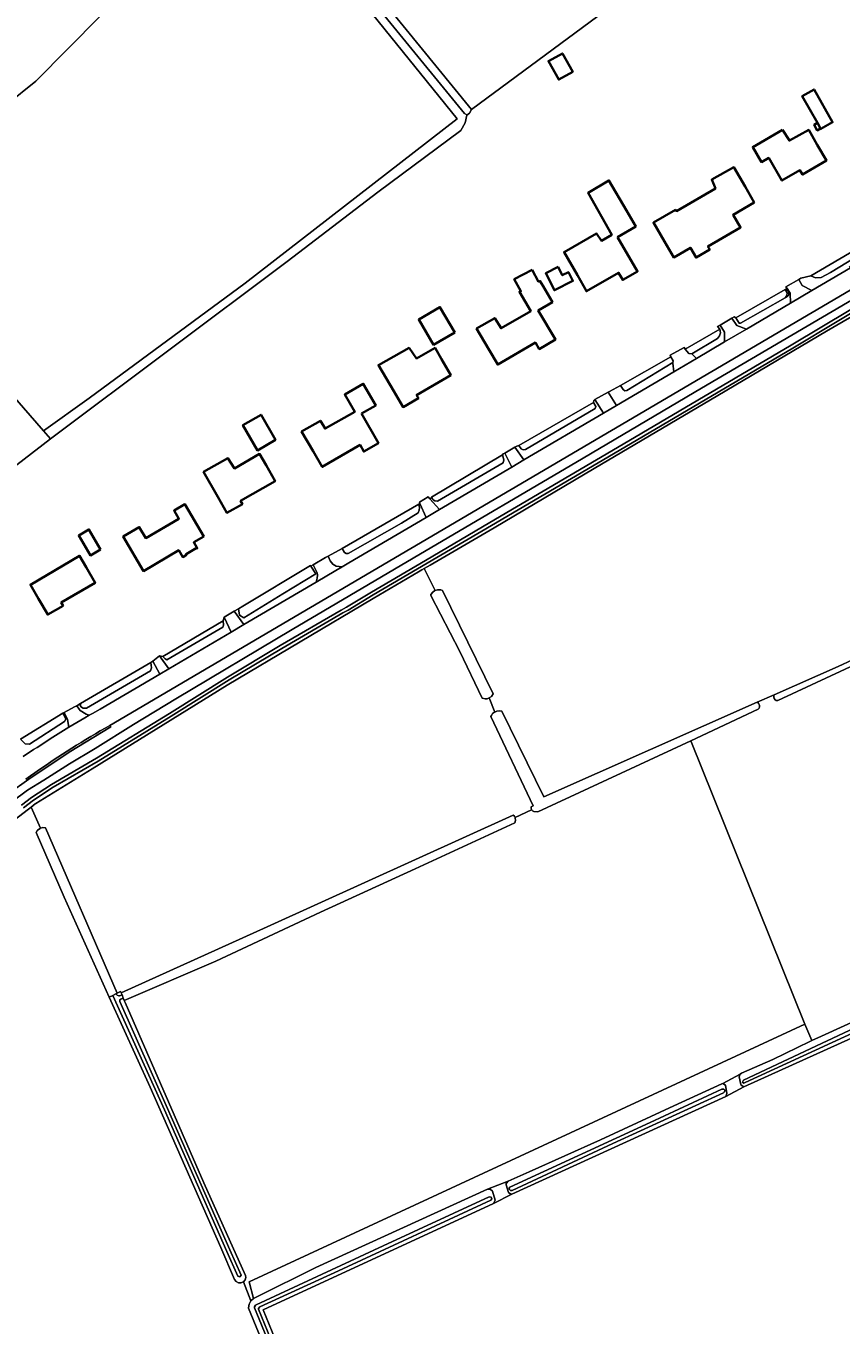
# Model space of a CAD drawing. Header units: metres. Extents: x 152737 to 157444, y 374779 to 378487.
# Tile 75 of 95: x 156565 to 156787, y 376472 to 376826. Entities that reach past the tile are written whole.
import ezdxf
from ezdxf.enums import TextEntityAlignment as Align

# ---------------------------------------------------------------- set-up
doc = ezdxf.new("R2010")
doc.units = ezdxf.units.M
for name, color, linetype, lineweight in [('B-XX-OG-BEBOUWING-GV', 7, 'Continuous', 35), ('B-XX-OG-BEBOUWING-T18', 10, 'Continuous', 18), ('B-XX-OG-TERREIN_CULTUURSCHEIDING-GV', 7, 'Continuous', 18), ('B-XX-OG-TOPOGRAFIE-T18', 10, 'Continuous', 18), ('B-XX-OG-WATER-GV', 130, 'Continuous', 18), ('B-XX-OG-WATER_SLOOT-GV', 120, 'Continuous', 18), ('B-XX-OG-WEG-GV', 7, 'Continuous', 18), ('B-XX-VH-VERHARDING_GRASBETONSTEEN-GV', 70, 'Continuous', 18)]:
    doc.layers.add(name, color=color, linetype=linetype, lineweight=lineweight)
doc.styles.add('NLCS-ISO-M-T18', font='NLCS-ISO.ttf', dxfattribs={"height": 1.8})

msp = doc.modelspace()

# ---------------------------------------------------------------- linework, layer by layer
at = {"layer": 'B-XX-OG-BEBOUWING-GV'}
for points in [[(156713.937, 376813.367), (156711.126, 376818.416), (156707.347, 376816.312), (156710.158, 376811.263)], [(156780.657, 376799.465), (156781.528, 376797.927), (156781.577, 376797.84), (156784.796, 376799.662), (156779.722, 376808.626), (156776.503, 376806.804)], [(156781.528, 376797.927), (156780.657, 376799.465), (156779.767, 376798.985), (156780.606, 376797.43)], [(156771.17, 376797.608), (156763.03, 376792.912), (156765.41, 376788.792), (156767.38, 376789.922), (156770.952, 376783.752), (156775.891, 376786.602), (156776.582, 376785.422), (156783.11, 376789.202), (156780.609, 376793.531), (156778.266, 376797.587), (156773.012, 376794.651)], [(156763.43, 376777.802), (156760.917, 376782.124), (156757.848, 376787.402), (156751.837, 376784.017), (156752.833, 376781.644), (156742.209, 376775.476), (156741.954, 376775.791), (156735.956, 376772.327), (156738.956, 376767.159), (156741.466, 376762.835), (156746.024, 376765.48), (156747.581, 376762.81), (156751.321, 376764.981), (156750.82, 376765.842), (156759.692, 376771.001), (156757.681, 376774.459)], [(156726.162, 376768.372), (156731.152, 376771.292), (156728.611, 376775.642), (156723.838, 376783.812), (156718.149, 376780.423), (156724.585, 376769.019), (156721.778, 376767.361), (156720.437, 376769.348), (156711.594, 376764.308), (156715.212, 376757.971), (156717.69, 376753.63), (156726.462, 376758.64), (156727.6, 376756.692), (156731.611, 376759.031)], [(156709.951, 376760.227), (156706.611, 376758.528), (156708.977, 376753.878), (156714.018, 376756.443), (156712.797, 376758.843), (156711.095, 376757.977)], [(156702.868, 376759.469), (156698.01, 376756.881), (156699.812, 376753.63), (156699.411, 376753.465), (156702.51, 376748.228), (156694.443, 376743.548), (156692.696, 376746.295), (156687.764, 376743.442), (156690.972, 376737.961), (156693.501, 376733.64), (156703.762, 376739.651), (156704.812, 376737.852), (156709.231, 376740.442), (156704.561, 376748.401), (156708.401, 376750.662), (156705.859, 376754.985), (156705.015, 376756.422), (156704.632, 376756.225)], [(156681.778, 376742.405), (156677.732, 376749.31), (156671.965, 376745.931), (156676.011, 376739.026)], [(156669.373, 376738.23), (156660.994, 376733.519), (156665.19, 376726.35), (156667.712, 376722.041), (156671.902, 376724.482), (156671.392, 376725.342), (156680.72, 376730.791), (156678.21, 376735.1), (156676.421, 376738.171), (156671.405, 376735.331)], [(156656.382, 376720.271), (156660.281, 376722.522), (156657.781, 376726.851), (156656.879, 376728.414), (156651.805, 376725.47), (156654.528, 376720.722), (156646.471, 376716.186), (156645.191, 376718.316), (156640.066, 376715.379), (156643.162, 376710.071), (156645.681, 376705.752), (156655.981, 376711.751), (156657.012, 376709.951), (156661.011, 376712.261)], [(156632.955, 376713.103), (156629.019, 376719.975), (156624.07, 376717.14), (156628.006, 376710.268)], [(156630.36, 376706.193), (156628.588, 376709.292), (156621.75, 376705.349), (156619.985, 376708.115), (156613.345, 376704.377), (156617.231, 376697.561), (156619.712, 376693.21), (156623.921, 376695.61), (156623.43, 376696.482), (156632.842, 376701.851)], [(156613.384, 376686.824), (156608.231, 376695.58), (156605.301, 376693.855), (156606.599, 376691.649), (156597.593, 376686.349), (156595.818, 376689.365), (156591.457, 376686.799), (156596.99, 376677.396), (156606.583, 376683.041), (156607.668, 376681.197), (156608.702, 376681.806), (156608.575, 376682.021), (156611.282, 376683.614), (156611.378, 376683.45), (156611.602, 376683.582), (156610.643, 376685.211)], [(156585.266, 376683.264), (156582.09, 376688.727), (156579.297, 376687.104), (156582.474, 376681.64)], [(156575.032, 376667.932), (156574.531, 376668.792), (156583.821, 376674.211), (156581.344, 376678.472), (156579.551, 376681.555), (156566.118, 376673.631), (156568.352, 376669.802), (156570.862, 376665.501)]]:
    msp.add_lwpolyline(points, close=True, dxfattribs=at)
at = {"layer": 'B-XX-OG-TERREIN_CULTUURSCHEIDING-GV'}
for points in [[(156569.71, 376715.588), (156571.616, 376713.408), (156636.133, 376761.696), (156660.815, 376780.621), (156683.464, 376797.408), (156684.672, 376799.462), (156685.078, 376801.549), (156685.105, 376801.689), (156684.422, 376802.023), (156606.576, 376897.228), (156606.528, 376897.85), (156605.76, 376902.623), (156604.221, 376903.79), (156600.55, 376902.19), (156596.148, 376897.746), (156594.791, 376894.384), (156595.535, 376892.623), (156603.006, 376898.412), (156624.761, 376871.931), (156682.479, 376800.602), (156624.65, 376755.863), (156582.14, 376724.482)], [(156523.669, 376776.15), (156520.386, 376774.255), (156535.065, 376755.701), (156545.43, 376743.355), (156569.71, 376715.588), (156582.14, 376724.482), (156624.65, 376755.863), (156682.479, 376800.602), (156624.761, 376871.931), (156603.006, 376898.412), (156595.535, 376892.623), (156595.563, 376892.557), (156601.849, 376885.571), (156602.598, 376884.707), (156603.509, 376883.672), (156617.565, 376867.699), (156594.514, 376838.942), (156593.348, 376837.488), (156585.19, 376828.603), (156567.582, 376810.827), (156559.681, 376804.537), (156539.924, 376789.801), (156527.314, 376779.37)], [(156713.937, 376813.367), (156710.158, 376811.263), (156707.347, 376816.312), (156711.126, 376818.416)], [(156780.657, 376799.465), (156776.503, 376806.804), (156779.722, 376808.626), (156784.796, 376799.662), (156781.577, 376797.84), (156781.528, 376797.927), (156780.606, 376797.43), (156779.767, 376798.985)], [(156771.17, 376797.608), (156773.012, 376794.651), (156778.266, 376797.587), (156780.609, 376793.531), (156783.11, 376789.202), (156776.582, 376785.422), (156775.891, 376786.602), (156770.952, 376783.752), (156767.38, 376789.922), (156765.41, 376788.792), (156763.03, 376792.912)], [(156763.43, 376777.802), (156757.681, 376774.459), (156759.692, 376771.001), (156750.82, 376765.842), (156751.321, 376764.981), (156747.581, 376762.81), (156746.024, 376765.48), (156741.466, 376762.835), (156738.956, 376767.159), (156735.956, 376772.327), (156741.954, 376775.791), (156742.209, 376775.476), (156752.833, 376781.644), (156751.837, 376784.017), (156757.848, 376787.402), (156760.917, 376782.124)], [(156726.162, 376768.372), (156731.611, 376759.031), (156727.6, 376756.692), (156726.462, 376758.64), (156717.69, 376753.63), (156715.212, 376757.971), (156711.594, 376764.308), (156720.437, 376769.348), (156721.778, 376767.361), (156724.585, 376769.019), (156718.149, 376780.423), (156723.838, 376783.812), (156728.611, 376775.642), (156731.152, 376771.292)], [(156519.313, 376773.635), (156519.235, 376766.466), (156509.007, 376760.163), (156508.194, 376759.599), (156473.2, 376738.649), (156476.694, 376738.11), (156501.155, 376698.835), (156517.697, 376672.591), (156517.874, 376672.723), (156544.774, 376692.814), (156571.616, 376713.408), (156569.71, 376715.588), (156545.43, 376743.355), (156535.065, 376755.701), (156520.386, 376774.255)], [(156779.16, 376753.818), (156789.63, 376759.973), (156789.356, 376760.392), (156799.129, 376766.138), (156799.031, 376766.76), (156798.694, 376767.867), (156797.942, 376769.243), (156797.595, 376769.035), (156797.261, 376768.618), (156797.9, 376767.424), (156797.666, 376766.867), (156784.223, 376758.754), (156781.666, 376757.378), (156780.089, 376757.242), (156778.843, 376757.801), (156776.122, 376757.166), (156775.547, 376756.833), (156776.532, 376755.187)], [(156709.951, 376760.227), (156711.095, 376757.977), (156712.797, 376758.843), (156714.018, 376756.443), (156708.977, 376753.878), (156706.611, 376758.528)], [(156702.868, 376759.469), (156704.632, 376756.225), (156705.015, 376756.422), (156705.859, 376754.985), (156708.401, 376750.662), (156704.561, 376748.401), (156709.231, 376740.442), (156704.812, 376737.852), (156703.762, 376739.651), (156693.501, 376733.64), (156690.972, 376737.961), (156687.764, 376743.442), (156692.696, 376746.295), (156694.443, 376743.548), (156702.51, 376748.228), (156699.411, 376753.465), (156699.812, 376753.63), (156698.01, 376756.881)], [(156761.281, 376743.307), (156773.309, 376750.378), (156773.216, 376753.072), (156772.387, 376754.32), (156771.893, 376754.028), (156772.058, 376754.014), (156772.226, 376753.97), (156772.385, 376753.897), (156772.528, 376753.798), (156772.652, 376753.676), (156772.753, 376753.533), (156772.828, 376753.376), (156772.874, 376753.208), (156772.89, 376753.034), (156772.876, 376752.861), (156772.832, 376752.692), (156772.759, 376752.534), (156772.66, 376752.39), (156772.537, 376752.266), (156772.395, 376752.165), (156771.904, 376751.878), (156771.847, 376751.79), (156759.725, 376744.89), (156759.279, 376744.915), (156758.389, 376746.361), (156757.995, 376746.667), (156757.361, 376746.299), (156758.646, 376744.316)], [(156681.778, 376742.405), (156676.011, 376739.026), (156671.965, 376745.931), (156677.732, 376749.31)], [(156746.388, 376736.603), (156747.653, 376735.296), (156755.328, 376739.808), (156755.319, 376742.51), (156754.12, 376744.419), (156753.424, 376744.015), (156754.009, 376743.32), (156754.257, 376742.313), (156753.988, 376741.465), (156753.371, 376740.74)], [(156669.373, 376738.23), (156671.405, 376735.331), (156676.421, 376738.171), (156678.21, 376735.1), (156680.72, 376730.791), (156671.392, 376725.342), (156671.902, 376724.482), (156667.712, 376722.041), (156665.19, 376726.35), (156660.994, 376733.519)], [(156723.594, 376726.103), (156725.881, 376722.497), (156741.523, 376731.693), (156741.27, 376734.002), (156741.252, 376734.168), (156728.745, 376726.562), (156728.128, 376726.522), (156727.697, 376726.849), (156726.934, 376727.908), (156723.952, 376726.305)], [(156656.382, 376720.271), (156661.011, 376712.261), (156657.012, 376709.951), (156655.981, 376711.751), (156645.681, 376705.752), (156643.162, 376710.071), (156640.066, 376715.379), (156645.191, 376718.316), (156646.471, 376716.186), (156654.528, 376720.722), (156651.805, 376725.47), (156656.879, 376728.414), (156657.781, 376726.851), (156660.281, 376722.522)], [(156698.19, 376711.139), (156700.661, 376707.67), (156722.325, 376720.406), (156720.014, 376724.084), (156719.672, 376723.891), (156719.581, 376723.333), (156720.26, 376722.22), (156720.112, 376721.633), (156701.099, 376710.517), (156700.487, 376710.434), (156699.916, 376710.708), (156699.23, 376711.601), (156698.691, 376711.427)], [(156632.955, 376713.103), (156628.006, 376710.268), (156624.07, 376717.14), (156629.019, 376719.975)], [(156630.36, 376706.193), (156632.842, 376701.851), (156623.43, 376696.482), (156623.921, 376695.61), (156619.712, 376693.21), (156617.231, 376697.561), (156613.345, 376704.377), (156619.985, 376708.115), (156621.75, 376705.349), (156628.588, 376709.292)], [(156677.622, 376694.126), (156697.314, 376705.703), (156695.414, 376709.539), (156694.965, 376709.28), (156694.777, 376709.084), (156695.14, 376707.69), (156694.955, 376706.909), (156677.056, 376696.467), (156676.391, 376696.529), (156675.959, 376696.824), (156675.546, 376697.413), (156674.972, 376697.096)], [(156651.146, 376678.562), (156652.923, 376679.607), (156674.031, 376692.015), (156672.314, 376695.824), (156671.962, 376695.584), (156672.188, 376694.666), (156672.132, 376694.007), (156671.815, 376693.236), (156667.248, 376690.465), (156652.723, 376682.179), (156652.194, 376682.169), (156651.748, 376682.42), (156651.125, 376683.507), (156647.263, 376681.409), (156647.855, 376680.204), (156648.545, 376679.223), (156649.499, 376678.745)], [(156613.384, 376686.824), (156610.643, 376685.211), (156611.602, 376683.582), (156611.378, 376683.45), (156611.282, 376683.614), (156608.575, 376682.021), (156608.702, 376681.806), (156607.668, 376681.197), (156606.583, 376683.041), (156596.99, 376677.396), (156591.457, 376686.799), (156595.818, 376689.365), (156597.593, 376686.349), (156606.599, 376691.649), (156605.301, 376693.855), (156608.231, 376695.58)], [(156585.266, 376683.264), (156582.474, 376681.64), (156579.297, 376687.104), (156582.09, 376688.727)], [(156575.032, 376667.932), (156570.862, 376665.501), (156568.352, 376669.802), (156566.118, 376673.631), (156579.551, 376681.555), (156581.344, 376678.472), (156583.821, 376674.211), (156574.531, 376668.792)], [(156624.338, 376662.802), (156644.049, 376674.39), (156644.329, 376675.458), (156644.356, 376676.306), (156644.303, 376676.89), (156643.188, 376679.04), (156642.593, 376678.691), (156643.941, 376676.653), (156634.92, 376671.212), (156624.274, 376664.615), (156623.117, 376665.363), (156622.817, 376667.1), (156621.637, 376666.419)], [(156673.462, 376678.037), (156672.866, 376677.689), (156671.931, 376677.143), (156659.583, 376669.931), (156619.751, 376646.251), (156583.009, 376623.473), (156567.595, 376614.015), (156567.478, 376613.926), (156566.385, 376613.095), (156568.927, 376607.302), (156569.535, 376607.533), (156570.283, 376607.458), (156589.82, 376562.396), (156590.733, 376562.847), (156590.875, 376562.491), (156630.705, 376580.466), (156697.714, 376610.913), (156698.1, 376610.627), (156698.242, 376610.202), (156702.753, 376612.32), (156702.69, 376612.389), (156702.585, 376612.757), (156702.612, 376613.139), (156703.201, 376613.406), (156691.651, 376637.73), (156691.791, 376638.061), (156692.12, 376638.587), (156692.62, 376638.955), (156692.684, 376638.98), (156691.141, 376642.84), (156691.133, 376642.835), (156690.66, 376642.611), (156690.042, 376642.611), (156689.264, 376642.756), (156683.225, 376655.475), (156675.277, 376670.725), (156675.312, 376670.979), (156675.799, 376671.623), (156676.378, 376672.097), (156676.424, 376672.111)], [(156603.855, 376650.761), (156620.883, 376660.771), (156618.916, 376664.849), (156618.654, 376663.805), (156618.798, 376662.669), (156618.587, 376662.09), (156603.302, 376653.153), (156602.846, 376653.499), (156602.271, 376654.081), (156601.346, 376654.283)], [(156582.174, 376638.094), (156583.038, 376638.587), (156585.161, 376639.771), (156601.387, 376649.31), (156599.532, 376652.818), (156599.006, 376652.468), (156599.116, 376650.975), (156598.843, 376650.228), (156581.432, 376639.994), (156580.543, 376640.036), (156580.066, 376640.301), (156579.721, 376640.725), (156579.761, 376640.964), (156579.834, 376641.263), (156578.805, 376640.662), (156579.446, 376639.751), (156579.726, 376639.423), (156581.312, 376638.345)], [(156698.258, 376610.153), (156698.337, 376609.417), (156698.194, 376608.826), (156671.048, 376596.218), (156645.211, 376584.433), (156616.655, 376571.106), (156591.723, 376560.367), (156591.929, 376559.852), (156613.447, 376510.707), (156624.789, 376485.497), (156624.854, 376484.952), (156624.661, 376484.265), (156624.191, 376483.728), (156626.205, 376478.505), (156626.922, 376479.184), (156625.78, 376483.732), (156777.257, 376553.887), (156746.166, 376631.105), (156704.474, 376611.742), (156703.387, 376611.876), (156702.993, 376612.06), (156702.753, 376612.32), (156698.242, 376610.202)], [(156755.691, 376534.23), (156760.61, 376536.873), (156759.861, 376537.332), (156759.789, 376537.502), (156759.333, 376539.548), (156759.561, 376540.276), (156754.853, 376537.756), (156755.612, 376537.315), (156755.975, 376535.039)], [(156692.348, 376505.031), (156697.344, 376507.629), (156697.082, 376507.616), (156696.409, 376508.062), (156695.779, 376510.118), (156695.796, 376510.538), (156696.311, 376511.155), (156690.747, 376508.943), (156691.475, 376508.977), (156692.046, 376508.412), (156692.791, 376505.954)]]:
    msp.add_lwpolyline(points, close=True, dxfattribs=at)
for points in [[(156609.05, 376897.897), (156686.362, 376803.123), (156728.816, 376834.536)], [(156519.634, 376841.587), (156519.672, 376817.84), (156519.679, 376807.295), (156517.865, 376802.228), (156516.932, 376795.832), (156516.228, 376794.213), (156509.544, 376778.85), (156510.11, 376774.558), (156512.659, 376769.794), (156519.313, 376773.635), (156520.386, 376774.255), (156523.669, 376776.15), (156527.314, 376779.37), (156539.924, 376789.801), (156559.681, 376804.537), (156567.582, 376810.827), (156585.19, 376828.603)], [(156728.816, 376834.536), (156686.362, 376803.123), (156685.811, 376802.142), (156685.078, 376801.549), (156684.672, 376799.462), (156683.464, 376797.408), (156660.815, 376780.621), (156636.133, 376761.696), (156571.616, 376713.408), (156544.774, 376692.814)], [(156563.479, 376631.607), (156575.009, 376638.705), (156575.31, 376638.866), (156578.192, 376640.404), (156578.805, 376640.662), (156579.834, 376641.263), (156599.006, 376652.468), (156599.532, 376652.818), (156601.346, 376654.283), (156602.271, 376654.081), (156618.654, 376663.805), (156618.916, 376664.849), (156621.637, 376666.419), (156622.817, 376667.1), (156623.997, 376667.781), (156642.478, 376678.864), (156642.593, 376678.691), (156643.188, 376679.04), (156646.597, 376681.036), (156647.263, 376681.409), (156651.125, 376683.507), (156671.962, 376695.584), (156672.314, 376695.824), (156672.183, 376696.115), (156674.53, 376697.592), (156674.972, 376697.096), (156675.546, 376697.413), (156675.451, 376697.549), (156694.777, 376709.084), (156694.965, 376709.28), (156695.414, 376709.539), (156698.19, 376711.139), (156698.691, 376711.427), (156699.23, 376711.601), (156719.581, 376723.333), (156719.672, 376723.891), (156720.014, 376724.084), (156723.594, 376726.103), (156723.952, 376726.305), (156726.934, 376727.908), (156740.686, 376735.774), (156740.52, 376736.178), (156744.312, 376738.311), (156744.568, 376737.861), (156754.009, 376743.32), (156753.424, 376744.015), (156754.12, 376744.419), (156757.361, 376746.299), (156757.995, 376746.667), (156758.389, 376746.361), (156771.83, 376754.104), (156772.395, 376753.183), (156772.287, 376752.469), (156771.904, 376751.878), (156772.395, 376752.165), (156772.537, 376752.266), (156772.66, 376752.39), (156772.759, 376752.534), (156772.832, 376752.692), (156772.876, 376752.861), (156772.89, 376753.034), (156772.874, 376753.208), (156772.828, 376753.376), (156772.753, 376753.533), (156772.652, 376753.676), (156772.528, 376753.798), (156772.385, 376753.897), (156772.226, 376753.97), (156772.058, 376754.014), (156771.893, 376754.028), (156772.387, 376754.32), (156772.056, 376754.817), (156775.547, 376756.833), (156776.122, 376757.166), (156778.843, 376757.801), (156797.261, 376768.618)], [(156806.521, 376763.911), (156587.782, 376635.336), (156588.036, 376634.905), (156576.727, 376628.06), (156565.747, 376620.697), (156560.388, 376616.826)], [(156813.212, 376760.151), (156783.095, 376742.774), (156753.495, 376725.239), (156719.804, 376705.328), (156692.566, 376689.194), (156675.069, 376678.975), (156673.462, 376678.037), (156676.424, 376672.111), (156677.074, 376672.307), (156677.969, 376672.294), (156678.465, 376672.067), (156692.286, 376643.959), (156691.778, 376643.229), (156691.141, 376642.84), (156692.684, 376638.98), (156693.238, 376639.192), (156694.079, 376639.336), (156694.605, 376639.243), (156706.105, 376615.854), (156764.228, 376641.616), (156768.879, 376643.677), (156786.263, 376651.382), (156805.838, 376660.496)], [(156561.103, 376614.537), (156565.303, 376617.671), (156569.758, 376620.445), (156576.811, 376624.871), (156583.745, 376629.073), (156594.245, 376635.54), (156605.791, 376642.538), (156637.492, 376661.456), (156673.993, 376682.938), (156714.811, 376706.997), (156749.031, 376727.215), (156795.694, 376754.526)], [(156806.521, 376659.207), (156769.874, 376642.144), (156769.359, 376642.144), (156769.102, 376642.322), (156768.879, 376642.703), (156768.747, 376643.098), (156768.76, 376643.38), (156768.879, 376643.677), (156764.228, 376641.616), (156764.545, 376641.342), (156764.696, 376641.164), (156764.762, 376640.98), (156764.815, 376640.717), (156764.815, 376640.408), (156764.736, 376640.066), (156764.499, 376639.777), (156746.166, 376631.105), (156777.257, 376553.887), (156779.153, 376549.505), (156781.716, 376550.66), (156794.142, 376556.261)], [(156564.14, 376626.875), (156565.087, 376627.504), (156566.039, 376628.127), (156566.995, 376628.744), (156567.955, 376629.353), (156572.249, 376632.134), (156576.6, 376634.826), (156576.268, 376636.941), (156575.31, 376638.866), (156575.009, 376638.705), (156575.754, 376637.006), (156575.473, 376636.403), (156565.868, 376630.257), (156564.688, 376630.322)], [(156641.081, 376438.755), (156625.577, 376476.518), (156625.575, 376476.659), (156625.739, 376477.633), (156626.205, 376478.505), (156624.191, 376483.728), (156623.535, 376483.446), (156622.822, 376483.473), (156622.19, 376483.805), (156621.763, 376484.377), (156618.067, 376493.12), (156598.822, 376536.722), (156587.576, 376561.288), (156575.38, 376588.533), (156567.662, 376606.174), (156568.035, 376606.796), (156568.772, 376607.243), (156568.927, 376607.302), (156566.385, 376613.095), (156565.616, 376612.51), (156546.435, 376597.924)], [(156948.262, 376449.611), (156936.812, 376476.427), (156929.316, 376493.796), (156924.228, 376505.452), (156915.71, 376525.306), (156901.621, 376558.04), (156887.634, 376590.852), (156886.333, 376594.097), (156885.732, 376594.342), (156865.332, 376584.681), (156835.22, 376571.201), (156826.024, 376567.364), (156819.819, 376563.595), (156808.386, 376558.435), (156796.821, 376553.249), (156796.524, 376553.081), (156760.61, 376536.873), (156755.691, 376534.23), (156697.344, 376507.629), (156692.348, 376505.031), (156629.605, 376476.059), (156645.159, 376438.117)]]:
    msp.add_lwpolyline(points, dxfattribs=at)
at = {"layer": 'B-XX-OG-WATER-GV'}
for points in [[(156685.078, 376801.549), (156685.811, 376802.142), (156686.362, 376803.123), (156609.05, 376897.897), (156608.029, 376899.123), (156606.576, 376897.228), (156684.422, 376802.023), (156685.105, 376801.689)], [(156797.261, 376768.618), (156778.843, 376757.801), (156780.089, 376757.242), (156781.666, 376757.378), (156784.223, 376758.754), (156797.666, 376766.867), (156797.9, 376767.424)], [(156758.389, 376746.361), (156759.279, 376744.915), (156759.725, 376744.89), (156771.847, 376751.79), (156771.904, 376751.878), (156772.287, 376752.469), (156772.395, 376753.183), (156771.83, 376754.104)], [(156746.388, 376736.603), (156753.371, 376740.74), (156753.988, 376741.465), (156754.257, 376742.313), (156754.009, 376743.32), (156744.568, 376737.861), (156745.64, 376736.611)], [(156741.252, 376734.168), (156741.372, 376734.642), (156740.686, 376735.774), (156726.934, 376727.908), (156727.697, 376726.849), (156728.128, 376726.522), (156728.745, 376726.562)], [(156719.581, 376723.333), (156699.23, 376711.601), (156699.916, 376710.708), (156700.487, 376710.434), (156701.099, 376710.517), (156720.112, 376721.633), (156720.26, 376722.22)], [(156675.546, 376697.413), (156675.959, 376696.824), (156676.391, 376696.529), (156677.056, 376696.467), (156694.955, 376706.909), (156695.14, 376707.69), (156694.777, 376709.084), (156675.451, 376697.549)], [(156671.962, 376695.584), (156651.125, 376683.507), (156651.748, 376682.42), (156652.194, 376682.169), (156652.723, 376682.179), (156667.248, 376690.465), (156671.815, 376693.236), (156672.132, 376694.007), (156672.188, 376694.666)], [(156642.593, 376678.691), (156642.478, 376678.864), (156623.997, 376667.781), (156622.817, 376667.1), (156623.117, 376665.363), (156624.274, 376664.615), (156634.92, 376671.212), (156643.941, 376676.653)], [(156849.298, 376678.91), (156848.868, 376679.936), (156812.395, 376663.439), (156805.838, 376660.496), (156786.263, 376651.382), (156768.879, 376643.677), (156768.76, 376643.38), (156768.747, 376643.098), (156768.879, 376642.703), (156769.102, 376642.322), (156769.359, 376642.144), (156769.874, 376642.144), (156806.521, 376659.207), (156812.816, 376661.966)], [(156675.312, 376670.979), (156675.277, 376670.725), (156683.225, 376655.475), (156689.264, 376642.756), (156690.042, 376642.611), (156690.66, 376642.611), (156691.133, 376642.835), (156691.141, 376642.84), (156691.778, 376643.229), (156692.286, 376643.959), (156678.465, 376672.067), (156677.969, 376672.294), (156677.074, 376672.307), (156676.424, 376672.111), (156676.378, 376672.097), (156675.799, 376671.623)], [(156618.654, 376663.805), (156602.271, 376654.081), (156602.846, 376653.499), (156603.302, 376653.153), (156618.587, 376662.09), (156618.798, 376662.669)], [(156599.006, 376652.468), (156579.834, 376641.263), (156579.761, 376640.964), (156579.721, 376640.725), (156580.066, 376640.301), (156580.543, 376640.036), (156581.432, 376639.994), (156598.843, 376650.228), (156599.116, 376650.975)], [(156702.612, 376613.139), (156702.585, 376612.757), (156702.69, 376612.389), (156702.753, 376612.32), (156702.993, 376612.06), (156703.387, 376611.876), (156704.474, 376611.742), (156746.166, 376631.105), (156764.499, 376639.777), (156764.736, 376640.066), (156764.815, 376640.408), (156764.815, 376640.717), (156764.762, 376640.98), (156764.696, 376641.164), (156764.545, 376641.342), (156764.228, 376641.616), (156706.105, 376615.854), (156694.605, 376639.243), (156694.079, 376639.336), (156693.238, 376639.192), (156692.684, 376638.98), (156692.62, 376638.955), (156692.12, 376638.587), (156691.791, 376638.061), (156691.651, 376637.73), (156703.201, 376613.406)], [(156575.009, 376638.705), (156563.479, 376631.607), (156564.688, 376630.322), (156565.868, 376630.257), (156575.473, 376636.403), (156575.754, 376637.006)], [(156590.875, 376562.491), (156591.111, 376561.901), (156591.449, 376561.055), (156591.723, 376560.367), (156616.655, 376571.106), (156645.211, 376584.433), (156671.048, 376596.218), (156698.194, 376608.826), (156698.337, 376609.417), (156698.258, 376610.153), (156698.242, 376610.202), (156698.1, 376610.627), (156697.714, 376610.913), (156630.705, 376580.466)], [(156587.576, 376561.288), (156588.565, 376561.776), (156589.457, 376562.217), (156589.82, 376562.396), (156570.283, 376607.458), (156569.535, 376607.533), (156568.927, 376607.302), (156568.772, 376607.243), (156568.035, 376606.796), (156567.662, 376606.174), (156575.38, 376588.533)], [(156591.449, 376561.055), (156591.111, 376561.901), (156590.414, 376561.611), (156590.284, 376561.607), (156589.778, 376561.787), (156589.457, 376562.217), (156588.565, 376561.776), (156602.68, 376530.614), (156619.689, 376492.034), (156622.686, 376485.274), (156623.259, 376485.117), (156623.56, 376485.586), (156620.524, 376492.404), (156603.515, 376530.985), (156590.476, 376560.084), (156590.493, 376560.536), (156590.801, 376560.753)], [(156795.907, 376554.066), (156796.284, 376554.489), (156796.216, 376554.902), (156795.885, 376555.157), (156795.468, 376555.118), (156760.465, 376538.672), (156760.209, 376538.165), (156760.626, 376537.885), (156760.928, 376538.059)], [(156724.916, 376521.371), (156755.024, 376535.216), (156755.335, 376535.49), (156755.372, 376535.902), (156755.116, 376536.228), (156754.57, 376536.238), (156735.085, 376527.168), (156696.85, 376509.54), (156696.61, 376509.218), (156696.599, 376509.014), (156696.985, 376508.578), (156697.423, 376508.656)]]:
    msp.add_lwpolyline(points, close=True, dxfattribs=at)
for points in [[(156797.652, 376753.403), (156773.502, 376738.909), (156727.699, 376711.941), (156691.392, 376690.593), (156673.863, 376680.285), (156659.131, 376671.648), (156652.267, 376667.536), (156650.878, 376666.727), (156634.196, 376657.065), (156619.853, 376648.487), (156604.032, 376638.605), (156584.14, 376626.367), (156571.842, 376619.228), (156566.451, 376615.683), (156563.682, 376613.586)], [(156564.23, 376612.881), (156566.966, 376614.954), (156572.311, 376618.469), (156584.598, 376625.601), (156604.502, 376637.846), (156620.319, 376647.726), (156634.649, 376656.296), (156651.327, 376665.955), (156652.721, 376666.768), (156659.586, 376670.881), (156674.314, 376679.515), (156691.844, 376689.824), (156728.166, 376711.148), (156773.972, 376738.119), (156798.117, 376752.609)], [(156635.625, 376458.335), (156628.299, 376476.313), (156628.272, 376476.492), (156628.671, 376476.877), (156650.133, 376486.704), (156691.669, 376505.998), (156691.894, 376506.312), (156691.682, 376506.829), (156691.191, 376506.855), (156662.25, 376493.546), (156627.667, 376477.456), (156627.465, 376477.339), (156627.232, 376476.944), (156627.253, 376476.605), (156634.593, 376458.716)]]:
    msp.add_lwpolyline(points, dxfattribs=at)
at = {"layer": 'B-XX-OG-WATER_SLOOT-GV'}
for points in [[(156546.435, 376597.924), (156565.616, 376612.51), (156566.385, 376613.095), (156567.478, 376613.926), (156567.595, 376614.015), (156583.009, 376623.473), (156619.751, 376646.251), (156659.583, 376669.931), (156671.931, 376677.143), (156672.866, 376677.689), (156673.462, 376678.037), (156675.069, 376678.975), (156692.566, 376689.194), (156719.804, 376705.328), (156753.495, 376725.239), (156783.095, 376742.774), (156813.212, 376760.151)], [(156795.694, 376754.526), (156749.031, 376727.215), (156714.811, 376706.997), (156673.993, 376682.938), (156637.492, 376661.456), (156605.791, 376642.538), (156594.245, 376635.54), (156583.745, 376629.073), (156576.811, 376624.871), (156569.758, 376620.445), (156565.303, 376617.671), (156561.103, 376614.537)], [(156563.682, 376613.586), (156566.451, 376615.683), (156571.842, 376619.228), (156584.14, 376626.367), (156604.032, 376638.605), (156619.853, 376648.487), (156634.196, 376657.065), (156650.878, 376666.727), (156652.267, 376667.536), (156659.131, 376671.648), (156673.863, 376680.285), (156691.392, 376690.593), (156727.699, 376711.941), (156773.502, 376738.909), (156797.652, 376753.403)], [(156798.117, 376752.609), (156773.972, 376738.119), (156728.166, 376711.148), (156691.844, 376689.824), (156674.314, 376679.515), (156659.586, 376670.881), (156652.721, 376666.768), (156651.327, 376665.955), (156634.649, 376656.296), (156620.319, 376647.726), (156604.502, 376637.846), (156584.598, 376625.601), (156572.311, 376618.469), (156566.966, 376614.954), (156564.23, 376612.881)], [(156645.159, 376438.117), (156629.605, 376476.059), (156692.348, 376505.031), (156692.791, 376505.954), (156692.046, 376508.412), (156691.475, 376508.977), (156690.747, 376508.943), (156643.936, 376487.629), (156627.818, 376479.601), (156626.922, 376479.184), (156626.205, 376478.505), (156625.739, 376477.633), (156625.575, 376476.659), (156625.577, 376476.518), (156641.081, 376438.755)], [(156634.593, 376458.716), (156627.253, 376476.605), (156627.232, 376476.944), (156627.465, 376477.339), (156627.667, 376477.456), (156662.25, 376493.546), (156691.191, 376506.855), (156691.682, 376506.829), (156691.894, 376506.312), (156691.669, 376505.998), (156650.133, 376486.704), (156628.671, 376476.877), (156628.272, 376476.492), (156628.299, 376476.313), (156635.625, 376458.335)]]:
    msp.add_lwpolyline(points, dxfattribs=at)
for points in [[(156624.191, 376483.728), (156624.661, 376484.265), (156624.854, 376484.952), (156624.789, 376485.497), (156613.447, 376510.707), (156591.929, 376559.852), (156591.723, 376560.367), (156591.449, 376561.055), (156590.801, 376560.753), (156590.493, 376560.536), (156590.476, 376560.084), (156603.515, 376530.985), (156620.524, 376492.404), (156623.56, 376485.586), (156623.259, 376485.117), (156622.686, 376485.274), (156619.689, 376492.034), (156602.68, 376530.614), (156588.565, 376561.776), (156587.576, 376561.288), (156598.822, 376536.722), (156618.067, 376493.12), (156621.763, 376484.377), (156622.19, 376483.805), (156622.822, 376483.473), (156623.535, 376483.446)], [(156591.111, 376561.901), (156590.875, 376562.491), (156590.733, 376562.847), (156589.82, 376562.396), (156589.457, 376562.217), (156589.778, 376561.787), (156590.284, 376561.607), (156590.414, 376561.611)], [(156760.61, 376536.873), (156796.524, 376553.081), (156796.821, 376553.249), (156797.261, 376553.765), (156797.42, 376554.424), (156797.113, 376555.325), (156796.455, 376555.957), (156795.621, 376556.326), (156794.711, 376556.388), (156794.142, 376556.261), (156781.716, 376550.66), (156779.153, 376549.505), (156778.562, 376549.238), (156768.464, 376544.292), (156759.997, 376540.548), (156759.561, 376540.276), (156759.333, 376539.548), (156759.789, 376537.502), (156759.861, 376537.332)], [(156795.907, 376554.066), (156760.928, 376538.059), (156760.626, 376537.885), (156760.209, 376538.165), (156760.465, 376538.672), (156795.468, 376555.118), (156795.885, 376555.157), (156796.216, 376554.902), (156796.284, 376554.489)], [(156697.344, 376507.629), (156755.691, 376534.23), (156755.975, 376535.039), (156755.612, 376537.315), (156754.853, 376537.756), (156754.566, 376537.645), (156741.51, 376531.68), (156721.561, 376522.433), (156702.049, 376513.655), (156696.311, 376511.155), (156695.796, 376510.538), (156695.779, 376510.118), (156696.409, 376508.062), (156697.082, 376507.616)], [(156724.916, 376521.371), (156697.423, 376508.656), (156696.985, 376508.578), (156696.599, 376509.014), (156696.61, 376509.218), (156696.85, 376509.54), (156735.085, 376527.168), (156754.57, 376536.238), (156755.116, 376536.228), (156755.372, 376535.902), (156755.335, 376535.49), (156755.024, 376535.216)]]:
    msp.add_lwpolyline(points, close=True, dxfattribs=at)
at = {"layer": 'B-XX-OG-WEG-GV'}
for points in [[(156564.898, 376620.71), (156566.132, 376621.579), (156567.371, 376622.442), (156568.614, 376623.298), (156569.861, 376624.148), (156571.113, 376624.991), (156572.37, 376625.827), (156573.631, 376626.657), (156574.896, 376627.48), (156576.166, 376628.296), (156577.44, 376629.105), (156578.718, 376629.908), (156580, 376630.704), (156581.287, 376631.493), (156582.578, 376632.275), (156583.873, 376633.051), (156585.172, 376633.82), (156586.475, 376634.581), (156587.782, 376635.336), (156806.521, 376763.911)], [(156789.63, 376759.973), (156779.16, 376753.818), (156773.309, 376750.378), (156761.281, 376743.307), (156755.328, 376739.808), (156747.653, 376735.296), (156741.523, 376731.693), (156725.881, 376722.497), (156722.325, 376720.406), (156700.661, 376707.67), (156697.314, 376705.703), (156677.622, 376694.126), (156674.031, 376692.015), (156652.923, 376679.607), (156651.146, 376678.562), (156649.369, 376677.517), (156644.049, 376674.39), (156624.338, 376662.802), (156620.883, 376660.771), (156603.855, 376650.761), (156601.387, 376649.31), (156585.161, 376639.771), (156583.038, 376638.587), (156582.174, 376638.094), (156580.928, 376637.383), (156578.757, 376636.115), (156576.6, 376634.826), (156572.249, 376632.134), (156567.955, 376629.353), (156566.995, 376628.744), (156566.039, 376628.127), (156565.087, 376627.504), (156564.14, 376626.875)]]:
    msp.add_lwpolyline(points, dxfattribs=at)
for points in [[(156772.387, 376754.32), (156773.216, 376753.072), (156773.309, 376750.378), (156779.16, 376753.818), (156776.532, 376755.187), (156775.547, 376756.833), (156772.056, 376754.817)], [(156755.328, 376739.808), (156761.281, 376743.307), (156758.646, 376744.316), (156757.361, 376746.299), (156754.12, 376744.419), (156755.319, 376742.51)], [(156740.686, 376735.774), (156741.372, 376734.642), (156741.252, 376734.168), (156741.27, 376734.002), (156741.523, 376731.693), (156747.653, 376735.296), (156746.388, 376736.603), (156745.64, 376736.611), (156744.568, 376737.861), (156744.312, 376738.311), (156740.52, 376736.178)], [(156722.325, 376720.406), (156725.881, 376722.497), (156723.594, 376726.103), (156720.014, 376724.084)], [(156697.314, 376705.703), (156700.661, 376707.67), (156698.19, 376711.139), (156695.414, 376709.539)], [(156672.314, 376695.824), (156674.031, 376692.015), (156677.622, 376694.126), (156674.972, 376697.096), (156674.53, 376697.592), (156672.183, 376696.115)], [(156644.049, 376674.39), (156649.369, 376677.517), (156651.146, 376678.562), (156649.499, 376678.745), (156648.545, 376679.223), (156647.855, 376680.204), (156647.263, 376681.409), (156646.597, 376681.036), (156643.188, 376679.04), (156644.303, 376676.89), (156644.356, 376676.306), (156644.329, 376675.458)], [(156620.883, 376660.771), (156624.338, 376662.802), (156621.637, 376666.419), (156618.916, 376664.849)], [(156601.387, 376649.31), (156603.855, 376650.761), (156601.346, 376654.283), (156599.532, 376652.818)], [(156576.6, 376634.826), (156578.757, 376636.115), (156580.928, 376637.383), (156582.174, 376638.094), (156581.312, 376638.345), (156579.726, 376639.423), (156579.446, 376639.751), (156578.805, 376640.662), (156578.192, 376640.404), (156575.31, 376638.866), (156576.268, 376636.941)], [(156626.922, 376479.184), (156627.818, 376479.601), (156643.936, 376487.629), (156690.747, 376508.943), (156696.311, 376511.155), (156702.049, 376513.655), (156721.561, 376522.433), (156741.51, 376531.68), (156754.566, 376537.645), (156754.853, 376537.756), (156759.561, 376540.276), (156759.997, 376540.548), (156768.464, 376544.292), (156778.562, 376549.238), (156779.153, 376549.505), (156777.257, 376553.887), (156625.78, 376483.732)]]:
    msp.add_lwpolyline(points, close=True, dxfattribs=at)
at = {"layer": 'B-XX-VH-VERHARDING_GRASBETONSTEEN-GV'}
msp.add_lwpolyline([(156560.388, 376616.826), (156565.747, 376620.697), (156576.727, 376628.06), (156588.036, 376634.905), (156587.782, 376635.336), (156586.475, 376634.581), (156585.172, 376633.82), (156583.873, 376633.051), (156582.578, 376632.275), (156581.287, 376631.493), (156580, 376630.704), (156578.718, 376629.908), (156577.44, 376629.105), (156576.166, 376628.296), (156574.896, 376627.48), (156573.631, 376626.657), (156572.37, 376625.827), (156571.113, 376624.991), (156569.861, 376624.148), (156568.614, 376623.298), (156567.371, 376622.442), (156566.132, 376621.579), (156564.898, 376620.71)], dxfattribs=at)

# ---------------------------------------------------------------- texts
at = {"layer": 'B-XX-OG-BEBOUWING-T18', "style": 'NLCS-ISO-M-T18'}
for s, rotation, p in [('28', 30, (156777.4, 376788.784)), ('27', 30, (156752.808, 376769.889)), ('26', 30, (156719.633, 376757.618)), ('24', 30, (156673.604, 376729.53)), ('23', 30, (156648.381, 376710.217)), ('22', 30, (156625.7, 376700.655)), ('21', 31, (156599.651, 376681.791)), ('20', 30, (156576.726, 376672.966))]:
    msp.add_text(s, height=0.0018, rotation=rotation, dxfattribs=at).set_placement(p, align=Align.MIDDLE_CENTER)
msp.add_text('25', height=0.0018, dxfattribs=at).set_placement((156693.131, 376740.097), align=Align.MIDDLE_CENTER)
at = {"layer": 'B-XX-OG-TOPOGRAFIE-T18', "style": 'NLCS-ISO-M-T18'}
msp.add_text('Broekhovenseweg', height=0.0018, rotation=31, dxfattribs=at).set_placement((156690.964, 376698.287), align=Align.MIDDLE_CENTER)
msp.add_text('Broekhovenseweg', height=0.0018, rotation=31, dxfattribs=at).set_placement((156690.964, 376698.287), align=Align.MIDDLE_CENTER)
msp.add_text('Broekhovenseweg', height=0.0018, rotation=31, dxfattribs=at).set_placement((156690.964, 376698.287), align=Align.MIDDLE_CENTER)
msp.add_text('Broekhovenseweg', height=0.0018, rotation=31, dxfattribs=at).set_placement((156690.964, 376698.287), align=Align.MIDDLE_CENTER)
msp.add_text('Broekhovenseweg', height=0.0018, rotation=31, dxfattribs=at).set_placement((156690.964, 376698.287), align=Align.MIDDLE_CENTER)
msp.add_text('Broekhovenseweg', height=0.0018, rotation=31, dxfattribs=at).set_placement((156690.964, 376698.287), align=Align.MIDDLE_CENTER)
msp.add_text('Broekhovenseweg', height=0.0018, rotation=31, dxfattribs=at).set_placement((156690.964, 376698.287), align=Align.MIDDLE_CENTER)
msp.add_text('Broekhovenseweg', height=0.0018, rotation=31, dxfattribs=at).set_placement((156690.964, 376698.287), align=Align.MIDDLE_CENTER)
msp.add_text('Broekhovenseweg', height=0.0018, rotation=31, dxfattribs=at).set_placement((156690.964, 376698.287), align=Align.MIDDLE_CENTER)
msp.add_text('Broekhovenseweg', height=0.0018, rotation=31, dxfattribs=at).set_placement((156690.964, 376698.287), align=Align.MIDDLE_CENTER)
msp.add_text('Broekhovenseweg', height=0.0018, rotation=31, dxfattribs=at).set_placement((156690.964, 376698.287), align=Align.MIDDLE_CENTER)
msp.add_text('Broekhovenseweg', height=0.0018, rotation=31, dxfattribs=at).set_placement((156690.964, 376698.287), align=Align.MIDDLE_CENTER)
msp.add_text('Broekhovenseweg', height=0.0018, rotation=31, dxfattribs=at).set_placement((156690.964, 376698.287), align=Align.MIDDLE_CENTER)

doc.saveas('drawing.dxf')
